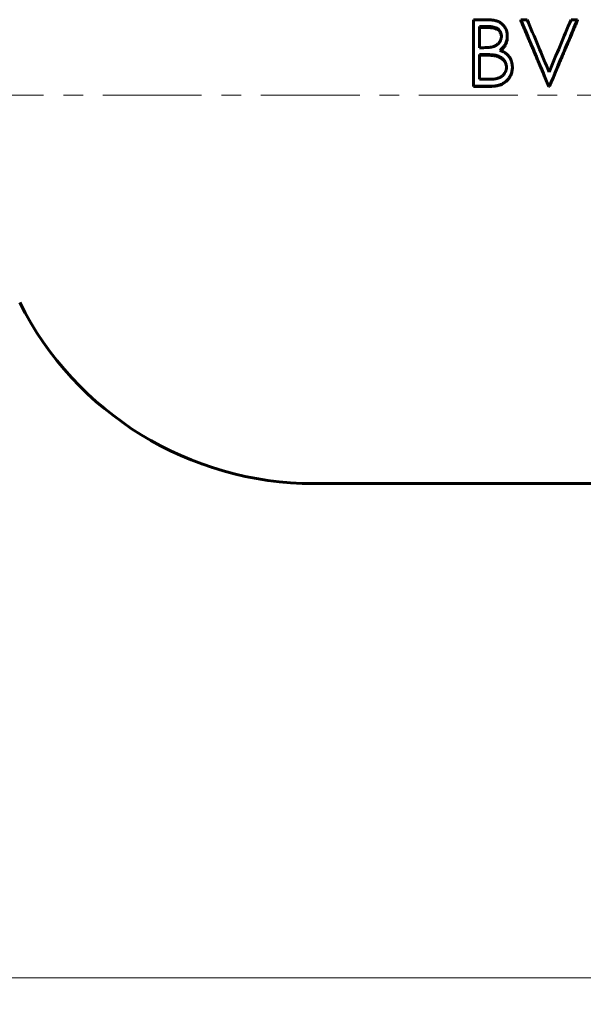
# Model space of a CAD drawing. Header units: millimetres. Extents: x 0 to 594, y 0 to 420.
# Tile 3 of 19: x 121 to 163, y 177 to 252. Entities that reach past the tile are written whole.
import ezdxf

# ---------------------------------------------------------------- set-up
doc = ezdxf.new("R2010")
doc.units = ezdxf.units.MM
for name, pattern in [('K5LT_AXLED', [12, 7.5, -1.5, 1.5, -1.5]), ('K5LT_BASIC', [0]), ('K5LT_THIN', [0])]:
    doc.linetypes.add(name, pattern=pattern)
doc.layers.add('Системный слой', color=7, linetype='Continuous')
doc.layers.add('Системный слой (1)', color=7, linetype='Continuous', true_color=0x6c6c6c)
doc.styles.add('KDIMTEXTSTYLE', font='GOST_AU.SHX', dxfattribs={"width": 0.96, "oblique": 15, "height": 5})
doc.styles.add('KTEXTSTYLE', font='GOST_AU.SHX', dxfattribs={"width": 0.96, "height": 5})
doc.dimstyles.new('KDIMSTYLE (1.00)', dxfattribs={"dimtxt": 5, "dimasz": 1, "dimexe": 2, "dimexo": 0, "dimgap": 1, "dimtad": 1, "dimtxsty": 'KDIMTEXTSTYLE', "dimsah": 1, "dimcen": 0, "dimdle": 1, "dimadec": 0, "dimazin": 0, "dimtfac": 0.667, "dimtmove": 0, "dimatfit": 3, "dimfxl": 1, "dimtvp": 1, "dimtolj": 1, "dimtzin": 0, "dimarcsym": 0})

# ---------------------------------------------------------------- blocks, each defined once
blk = doc.blocks.new('D0')
at = {"layer": 'Системный слой (1)'}
for points in [[(61.398, 179.374), (61.898, 180.032), (56.898, 179.374), (61.898, 178.715)], [(301.898, 178.715), (306.898, 179.374), (301.898, 180.032), (302.398, 179.374)]]:
    blk.add_hatch(color=7, dxfattribs=at).paths.add_polyline_path(points)
at = {"layer": 'Системный слой (1)', "color": 7, "linetype": 'K5LT_THIN', "lineweight": 18}
for p, q in [((56.898, 217.409), (56.898, 177.374)), ((306.898, 217.409), (306.898, 177.374)), ((56.898, 179.374), (61.898, 180.032)), ((61.898, 180.032), (61.398, 179.374)), ((302.398, 179.374), (301.898, 180.032)), ((301.898, 180.032), (306.898, 179.374)), ((61.898, 178.715), (56.898, 179.374)), ((56.898, 179.374), (306.898, 179.374)), ((61.398, 179.374), (61.898, 178.715)), ((306.898, 179.374), (301.898, 178.715)), ((301.898, 178.715), (302.398, 179.374))]:
    blk.add_line(p, q, dxfattribs=at)
blk.add_wipeout([(173.514, 180.374), (173.514, 187.755), (189.612, 187.755), (189.612, 180.374)]).dxf.layer = 'Системный слой (1)'
at = {"layer": 'Системный слой (1)', "color": 7, "char_height": 5, "attachment_point": 1, "style": 'KTEXTSTYLE'}
for s, insert in [('\\H5.0;\\W1.000;\\Q15;\\Q15;\\W0.965;250', (173.514, 186.961)), ('\\H5.0;\\W1.000;\\Q15;\\Q15;\\W0.965;±', (182.642, 186.961)), ('\\H5.0;\\W1.000;\\Q15;\\Q15;\\W0.965;3', (185.552, 186.961))]:
    blk.add_mtext(s, dxfattribs=dict(at, insert=insert))
blk = doc.blocks.new('KDIMARROW_01')
at = {"layer": 'Системный слой'}
blk.add_hatch(color=0, dxfattribs=at).paths.add_polyline_path([(0, 0), (-5, 0.658), (-4.5, 0), (-5, -0.658)])
at = {"layer": 'Системный слой', "color": 0, "linetype": 'K5LT_THIN', "lineweight": 18}
for p, q in [((-4.5, 0), (-5, 0.658)), ((-5, 0.658), (0, 0)), ((0, 0), (-5, -0.658)), ((-5, -0.658), (-4.5, 0))]:
    blk.add_line(p, q, dxfattribs=at)
at = {"layer": 'Системный слой (1)', "color": 0, "linetype": 'K5LT_THIN', "lineweight": 18}
blk.add_line((427.716, 246.409), (426.716, 246.409), dxfattribs=at)
blk = doc.blocks.new('U18')
at = {"layer": 'Системный слой (1)', "color": 150, "linetype": 'K5LT_BASIC', "lineweight": 60, "true_color": 0x0080ff}
for p, q in [((156.727, 249.382), (156.721, 249.383)), ((156.815, 249.357), (156.727, 249.382)), ((156.85, 249.347), (156.815, 249.357)), ((156.865, 249.342), (156.85, 249.347)), ((156.872, 249.34), (156.865, 249.342)), ((156.875, 249.338), (156.872, 249.34)), ((156.877, 249.338), (156.875, 249.338)), ((156.878, 249.338), (156.877, 249.338)), ((156.878, 249.337), (156.878, 249.338)), ((156.879, 249.337), (156.878, 249.337)), ((156.878, 249.337), (156.878, 249.337)), ((156.933, 249.317), (156.879, 249.337)), ((156.982, 249.296), (156.933, 249.317)), ((157.006, 249.285), (156.982, 249.296)), ((157.018, 249.279), (157.006, 249.285)), ((157.024, 249.276), (157.018, 249.279)), ((157.027, 249.275), (157.024, 249.276)), ((157.028, 249.274), (157.027, 249.275)), ((157.029, 249.274), (157.028, 249.274)), ((157.03, 249.274), (157.029, 249.274)), ((157.029, 249.274), (157.029, 249.274)), ((157.145, 249.206), (157.03, 249.274)), ((157.223, 249.147), (157.145, 249.206)), ((157.26, 249.115), (157.223, 249.147)), ((157.277, 249.099), (157.26, 249.115)), ((157.286, 249.091), (157.277, 249.099)), ((157.29, 249.086), (157.286, 249.091)), ((157.292, 249.084), (157.29, 249.086)), ((157.293, 249.083), (157.292, 249.084)), ((157.294, 249.083), (157.293, 249.083)), ((157.294, 249.082), (157.294, 249.083)), ((157.297, 249.079), (157.294, 249.082)), ((157.294, 249.082), (157.294, 249.082)), ((157.402, 248.952), (157.297, 249.079)), ((157.443, 248.884), (157.402, 248.952)), ((157.461, 248.849), (157.443, 248.884)), ((157.47, 248.831), (157.461, 248.849)), ((157.474, 248.822), (157.47, 248.831)), ((157.476, 248.817), (157.474, 248.822)), ((157.477, 248.815), (157.476, 248.817)), ((157.477, 248.814), (157.477, 248.815)), ((157.478, 248.813), (157.477, 248.814)), ((157.482, 248.802), (157.478, 248.813)), ((157.478, 248.813), (157.478, 248.813)), ((157.478, 248.813), (157.478, 248.813)), ((157.495, 248.767), (157.482, 248.802)), ((157.501, 248.748), (157.495, 248.767)), ((157.504, 248.738), (157.501, 248.748)), ((157.505, 248.733), (157.504, 248.738)), ((157.506, 248.731), (157.505, 248.733)), ((157.506, 248.73), (157.506, 248.731)), ((157.507, 248.729), (157.506, 248.73)), ((157.511, 248.712), (157.507, 248.729)), ((157.507, 248.729), (157.507, 248.729)), ((157.507, 248.729), (157.507, 248.729)), ((157.521, 248.671), (157.511, 248.712)), ((157.525, 248.651), (157.521, 248.671)), ((157.527, 248.641), (157.525, 248.651)), ((157.528, 248.636), (157.527, 248.641)), ((157.528, 248.633), (157.528, 248.636)), ((157.528, 248.632), (157.528, 248.633)), ((157.528, 248.631), (157.528, 248.632)), ((157.529, 248.631), (157.528, 248.631)), ((157.533, 248.605), (157.529, 248.631)), ((157.529, 248.631), (157.529, 248.631)), ((157.535, 248.586), (157.533, 248.605)), ((157.536, 248.577), (157.535, 248.586)), ((157.536, 248.573), (157.536, 248.577)), ((157.536, 248.571), (157.536, 248.573)), ((157.536, 248.57), (157.536, 248.571)), ((157.536, 248.569), (157.536, 248.57)), ((157.539, 248.518), (157.536, 248.569)), ((157.536, 248.569), (157.536, 248.569)), ((157.536, 248.569), (157.536, 248.569)), ((157.536, 248.569), (157.536, 248.569))]:
    blk.add_line(p, q, dxfattribs=at)
blk = doc.blocks.new('U25')
at = {"layer": 'Системный слой (1)', "color": 150, "linetype": 'K5LT_BASIC', "lineweight": 60, "true_color": 0x0080ff}
for p, q in [((157.554, 250.456), (157.539, 250.404)), ((157.562, 250.482), (157.554, 250.456)), ((157.565, 250.496), (157.562, 250.482)), ((157.567, 250.502), (157.565, 250.496)), ((157.568, 250.507), (157.567, 250.506)), ((157.567, 250.506), (157.567, 250.502)), ((157.583, 250.58), (157.568, 250.509)), ((157.568, 250.509), (157.568, 250.509)), ((157.568, 250.509), (157.568, 250.508)), ((157.568, 250.508), (157.568, 250.507)), ((157.59, 250.622), (157.583, 250.58)), ((157.593, 250.643), (157.59, 250.622)), ((157.594, 250.653), (157.593, 250.643)), ((157.595, 250.658), (157.594, 250.653)), ((157.603, 250.82), (157.595, 250.663)), ((157.595, 250.663), (157.595, 250.663)), ((157.595, 250.663), (157.595, 250.663)), ((157.595, 250.663), (157.595, 250.663)), ((157.595, 250.663), (157.595, 250.662)), ((157.595, 250.662), (157.595, 250.661)), ((157.595, 250.661), (157.595, 250.658)), ((157.105, 249.819), (157.079, 249.801)), ((157.133, 249.839), (157.105, 249.819)), ((157.145, 249.848), (157.133, 249.839)), ((157.15, 249.852), (157.145, 249.848)), ((157.153, 249.854), (157.15, 249.852)), ((157.154, 249.855), (157.153, 249.854)), ((157.155, 249.855), (157.154, 249.855)), ((157.202, 249.893), (157.155, 249.856)), ((157.155, 249.856), (157.155, 249.856)), ((157.155, 249.856), (157.155, 249.856)), ((157.155, 249.856), (157.155, 249.855)), ((157.239, 249.926), (157.202, 249.893)), ((157.257, 249.943), (157.239, 249.926)), ((157.265, 249.952), (157.257, 249.943)), ((157.27, 249.956), (157.265, 249.952)), ((157.272, 249.958), (157.27, 249.956)), ((157.273, 249.959), (157.272, 249.958)), ((157.274, 249.96), (157.273, 249.96)), ((157.273, 249.96), (157.273, 249.96)), ((157.273, 249.96), (157.273, 249.959)), ((157.31, 250), (157.274, 249.96)), ((157.343, 250.04), (157.31, 250)), ((157.359, 250.06), (157.343, 250.04)), ((157.367, 250.071), (157.359, 250.06)), ((157.371, 250.076), (157.367, 250.071)), ((157.373, 250.079), (157.371, 250.076)), ((157.374, 250.08), (157.373, 250.079)), ((157.403, 250.123), (157.374, 250.082)), ((157.374, 250.082), (157.374, 250.081)), ((157.374, 250.081), (157.374, 250.081)), ((157.374, 250.081), (157.374, 250.08)), ((157.432, 250.169), (157.403, 250.123)), ((157.446, 250.192), (157.432, 250.169)), ((157.452, 250.204), (157.446, 250.192)), ((157.455, 250.209), (157.452, 250.204)), ((157.457, 250.212), (157.455, 250.209)), ((157.458, 250.214), (157.457, 250.212)), ((157.502, 250.306), (157.458, 250.215)), ((157.458, 250.215), (157.458, 250.215)), ((157.458, 250.215), (157.458, 250.214)), ((157.458, 250.214), (157.458, 250.214)), ((157.539, 250.404), (157.502, 250.306))]:
    blk.add_line(p, q, dxfattribs=at)
blk = doc.blocks.new('U26')
at = {"layer": 'Системный слой (1)', "color": 150, "linetype": 'K5LT_BASIC', "lineweight": 60, "true_color": 0x0080ff}
for p, q in [((156.105, 251.536), (156.097, 251.537)), ((156.206, 251.534), (156.105, 251.536)), ((156.246, 251.533), (156.206, 251.534)), ((156.264, 251.532), (156.246, 251.533)), ((156.272, 251.532), (156.264, 251.532)), ((156.276, 251.531), (156.272, 251.532)), ((156.278, 251.531), (156.276, 251.531)), ((156.279, 251.531), (156.278, 251.531)), ((156.353, 251.525), (156.279, 251.531)), ((156.279, 251.531), (156.279, 251.531)), ((156.279, 251.531), (156.279, 251.531)), ((156.279, 251.531), (156.279, 251.531)), ((156.406, 251.518), (156.353, 251.525)), ((156.433, 251.514), (156.406, 251.518)), ((156.447, 251.512), (156.433, 251.514)), ((156.454, 251.511), (156.447, 251.512)), ((156.457, 251.511), (156.454, 251.511)), ((156.459, 251.511), (156.457, 251.511)), ((156.46, 251.51), (156.459, 251.511)), ((156.461, 251.51), (156.46, 251.51)), ((156.46, 251.51), (156.46, 251.51)), ((156.476, 251.508), (156.461, 251.51)), ((156.659, 251.464), (156.476, 251.508)), ((156.738, 251.436), (156.659, 251.464)), ((156.774, 251.42), (156.738, 251.436)), ((156.791, 251.412), (156.774, 251.42)), ((156.799, 251.407), (156.791, 251.412)), ((156.803, 251.405), (156.799, 251.407)), ((156.805, 251.404), (156.803, 251.405)), ((156.806, 251.403), (156.805, 251.404)), ((156.807, 251.403), (156.806, 251.403)), ((156.849, 251.379), (156.807, 251.403)), ((156.807, 251.403), (156.807, 251.403)), ((156.807, 251.403), (156.807, 251.403)), ((156.974, 251.28), (156.849, 251.379)), ((157.025, 251.222), (156.974, 251.28)), ((157.047, 251.19), (157.025, 251.222)), ((157.058, 251.174), (157.047, 251.19)), ((157.063, 251.166), (157.058, 251.174)), ((157.066, 251.162), (157.063, 251.166)), ((157.067, 251.159), (157.066, 251.162)), ((157.068, 251.158), (157.067, 251.159)), ((157.068, 251.157), (157.068, 251.158)), ((157.068, 251.158), (157.068, 251.158)), ((157.068, 251.158), (157.068, 251.158)), ((157.079, 251.139), (157.068, 251.157)), ((157.11, 251.069), (157.079, 251.139)), ((157.123, 251.031), (157.11, 251.069)), ((157.129, 251.011), (157.123, 251.031)), ((157.132, 251), (157.129, 251.011)), ((157.133, 250.995), (157.132, 251)), ((157.134, 250.993), (157.133, 250.995)), ((157.134, 250.991), (157.134, 250.993)), ((157.134, 250.99), (157.134, 250.991)), ((157.134, 250.991), (157.134, 250.991)), ((157.144, 250.946), (157.134, 250.99)), ((157.134, 250.99), (157.134, 250.99)), ((157.147, 250.924), (157.144, 250.946)), ((157.149, 250.912), (157.147, 250.924)), ((157.149, 250.907), (157.149, 250.912)), ((157.15, 250.904), (157.149, 250.907)), ((157.15, 250.903), (157.15, 250.904)), ((157.15, 250.902), (157.15, 250.903)), ((157.15, 250.901), (157.15, 250.902)), ((157.15, 250.902), (157.15, 250.902)), ((157.153, 250.851), (157.15, 250.901)), ((157.15, 250.901), (157.15, 250.901))]:
    blk.add_line(p, q, dxfattribs=at)

msp = doc.modelspace()

# ---------------------------------------------------------------- linework, layer by layer
at = {"layer": 'Системный слой (1)', "color": 150, "linetype": 'K5LT_BASIC', "lineweight": 60, "true_color": 0x0080ff}
for p, q in [((155.039, 252.136), (156.015, 252.136)), ((155.039, 247.087), (155.039, 252.136)), ((158.629, 252.136), (159.11, 252.136)), ((158.629, 252.136), (158.629, 252.041)), ((162.443, 252.136), (162.924, 252.136)), ((162.924, 252.136), (162.924, 252.041)), ((156.097, 251.624), (155.488, 251.624)), ((155.488, 250.012), (155.488, 251.624)), ((156.097, 251.537), (155.488, 251.537)), ((156.097, 251.537), (156.097, 251.624)), ((157.603, 250.895), (157.603, 250.82)), ((155.488, 250.012), (155.789, 250.012)), ((155.785, 249.493), (155.488, 249.493)), ((155.488, 247.608), (155.488, 249.493)), ((155.785, 249.442), (155.488, 249.442)), ((156.721, 249.383), (156.721, 249.434)), ((157.988, 248.528), (157.988, 248.493)), ((155.488, 247.608), (156.127, 247.608)), ((155.039, 247.087), (155.039, 247.076)), ((156.391, 247.087), (155.039, 247.087)), ((156.391, 247.076), (155.039, 247.076)), ((156.391, 247.087), (156.391, 247.076)), ((160.744, 247.087), (160.744, 247.076)), ((160.808, 247.087), (160.744, 247.087)), ((160.808, 247.076), (160.744, 247.076)), ((160.808, 247.087), (160.808, 247.076)), ((220.888, 216.909), (142.909, 216.909))]:
    msp.add_line(p, q, dxfattribs=at)
at = {"layer": 'Системный слой (1)', "color": 30, "linetype": 'K5LT_AXLED', "lineweight": 18, "true_color": 0xff8000}
msp.add_line((54.898, 246.409), (308.898, 246.409), dxfattribs=at)
at = {"layer": 'Системный слой (1)', "color": 150, "linetype": 'K5LT_BASIC', "lineweight": 60, "true_color": 0x0080ff}
msp.add_arc((142.909, 241.909), 25, 206.74368, 270, dxfattribs=at)
for points, knots in [([(156.015, 252.136), (156.074, 252.136), (156.12, 252.135), (156.154, 252.134), (156.155, 252.134), (156.19, 252.133), (156.224, 252.132), (156.275, 252.128), (156.288, 252.128), (156.351, 252.123), (156.445, 252.114), (156.534, 252.101), (156.579, 252.093), (156.581, 252.093), (156.639, 252.082), (156.732, 252.062), (156.812, 252.037), (156.851, 252.022), (156.855, 252.021), (156.906, 252.001), (156.971, 251.971), (157.033, 251.936), (157.073, 251.911), (157.094, 251.897), (157.151, 251.857), (157.188, 251.828), (157.257, 251.763), (157.291, 251.727), (157.384, 251.615), (157.436, 251.536), (157.52, 251.365), (157.551, 251.275), (157.583, 251.136), (157.591, 251.091), (157.595, 251.044), (157.596, 251.04), (157.599, 251.007), (157.601, 250.959), (157.603, 250.895)], [0, 0, 0, 0, 0.0585938, 0.0585938, 0.0625, 0.0625, 0.109375, 0.109375, 0.125, 0.125, 0.1875, 0.2460938, 0.2460938, 0.25, 0.25, 0.3125, 0.3671875, 0.3671875, 0.375, 0.375, 0.4375, 0.46875, 0.46875, 0.5, 0.5, 0.5625, 0.5625, 0.625, 0.625, 0.75, 0.75, 0.875, 0.875, 0.9335938, 0.9335938, 0.9375, 0.9375, 0.9999973, 0.9999973, 0.9999973, 0.9999973]), ([(157.155, 250.886), (157.154, 250.906), (157.153, 250.924), (157.152, 250.947), (157.151, 250.959), (157.151, 250.969), (157.15, 250.975), (157.15, 250.975), (157.148, 251), (157.144, 251.023), (157.138, 251.053), (157.136, 251.06), (157.126, 251.1), (157.11, 251.153), (157.089, 251.2), (157.075, 251.226), (157.072, 251.231), (157.038, 251.29), (157.001, 251.338), (156.935, 251.4), (156.892, 251.436), (156.842, 251.468), (156.814, 251.484), (156.81, 251.486), (156.762, 251.512), (156.665, 251.553), (156.547, 251.581), (156.478, 251.594), (156.468, 251.595), (156.429, 251.602), (156.372, 251.61), (156.316, 251.615), (156.287, 251.617), (156.282, 251.618), (156.238, 251.621), (156.177, 251.622), (156.097, 251.624)], [0, 0, 0, 0, 0.03125, 0.03125, 0.046875, 0.058594, 0.058594, 0.0625, 0.0625, 0.109375, 0.109375, 0.125, 0.125, 0.1875, 0.234375, 0.234375, 0.25, 0.25, 0.375, 0.375, 0.4375, 0.492188, 0.492188, 0.5, 0.5, 0.625, 0.734375, 0.734375, 0.75, 0.75, 0.8125, 0.867188, 0.867188, 0.875, 0.875, 1, 1, 1, 1]), ([(155.789, 250.012), (155.897, 250.013), (155.972, 250.015), (156.015, 250.016), (156.016, 250.016), (156.046, 250.018), (156.079, 250.02), (156.121, 250.023), (156.126, 250.023), (156.179, 250.027), (156.215, 250.031), (156.243, 250.033), (156.244, 250.034), (156.283, 250.038), (156.32, 250.043), (156.378, 250.053), (156.4, 250.057), (156.449, 250.067), (156.476, 250.073), (156.508, 250.082), (156.517, 250.084), (156.544, 250.092), (156.562, 250.098), (156.615, 250.117), (156.652, 250.132), (156.756, 250.184), (156.819, 250.226), (156.905, 250.303), (156.932, 250.33), (156.969, 250.373), (156.981, 250.388), (157.004, 250.419), (157.016, 250.435), (157.046, 250.482), (157.074, 250.531), (157.096, 250.585), (157.11, 250.621), (157.116, 250.639), (157.134, 250.696), (157.142, 250.731), (157.147, 250.767), (157.147, 250.769), (157.15, 250.796), (157.153, 250.834), (157.155, 250.886)], [0, 0, 0, 0, 0.1210938, 0.1210938, 0.125, 0.125, 0.1796875, 0.1796875, 0.1875, 0.1875, 0.2460938, 0.2460938, 0.25, 0.25, 0.3125, 0.3125, 0.34375, 0.34375, 0.390625, 0.390625, 0.40625, 0.40625, 0.4375, 0.4375, 0.5, 0.5, 0.625, 0.625, 0.6875, 0.6875, 0.71875, 0.71875, 0.75, 0.75, 0.8125, 0.84375, 0.84375, 0.875, 0.875, 0.9335938, 0.9335938, 0.9375, 0.9375, 0.9999967, 0.9999967, 0.9999967, 0.9999967]), ([(157.603, 250.895), (157.602, 250.859), (157.601, 250.828), (157.599, 250.789), (157.598, 250.767), (157.596, 250.749), (157.595, 250.74), (157.595, 250.739), (157.59, 250.685), (157.581, 250.633), (157.543, 250.47), (157.506, 250.371), (157.434, 250.234), (157.407, 250.189), (157.358, 250.121), (157.342, 250.099), (157.308, 250.058), (157.291, 250.039), (157.239, 249.984), (157.201, 249.95), (157.158, 249.916), (157.156, 249.915), (157.127, 249.892), (157.084, 249.862), (157.025, 249.823)], [0, 0, 0, 0, 0.0625, 0.0625, 0.09375, 0.1171875, 0.1171875, 0.125, 0.125, 0.25, 0.25, 0.5, 0.5, 0.625, 0.625, 0.6875, 0.6875, 0.75, 0.75, 0.8710938, 0.8710938, 0.875, 0.875, 0.9999999, 0.9999999, 0.9999999, 0.9999999]), ([(157.025, 249.823), (157.07, 249.805), (157.145, 249.775), (157.199, 249.752), (157.222, 249.741), (157.222, 249.741), (157.284, 249.712), (157.34, 249.682), (157.399, 249.646), (157.406, 249.642), (157.476, 249.597), (157.561, 249.531), (157.637, 249.454), (157.685, 249.401), (157.708, 249.372), (157.771, 249.288), (157.81, 249.224), (157.859, 249.127), (157.874, 249.094), (157.901, 249.027), (157.913, 248.994), (157.946, 248.887), (157.963, 248.815), (157.977, 248.713), (157.981, 248.68), (157.983, 248.642), (157.983, 248.639), (157.985, 248.613), (157.987, 248.577), (157.988, 248.528)], [0.0000001, 0.0000001, 0.0000001, 0.0000001, 0.0625, 0.1210938, 0.1210938, 0.125, 0.125, 0.234375, 0.234375, 0.25, 0.25, 0.375, 0.4375, 0.4375, 0.5, 0.5, 0.625, 0.625, 0.6875, 0.6875, 0.75, 0.75, 0.875, 0.875, 0.9335938, 0.9335938, 0.9375, 0.9375, 0.9999963, 0.9999963, 0.9999963, 0.9999963]), ([(156.721, 249.434), (156.68, 249.442), (156.645, 249.448), (156.613, 249.453), (156.61, 249.454), (156.573, 249.459), (156.537, 249.463), (156.494, 249.467), (156.491, 249.468), (156.424, 249.474), (156.347, 249.479), (156.257, 249.484), (156.255, 249.484), (156.204, 249.487), (156.116, 249.489), (155.989, 249.492), (155.986, 249.492), (155.937, 249.493), (155.871, 249.493), (155.785, 249.493)], [0, 0, 0, 0, 0.109375, 0.109375, 0.125, 0.125, 0.242188, 0.242188, 0.25, 0.25, 0.496094, 0.496094, 0.5, 0.5, 0.78125, 0.78125, 0.789062, 0.789062, 1, 1, 1, 1]), ([(156.721, 249.383), (156.674, 249.393), (156.636, 249.399), (156.605, 249.404), (156.57, 249.408), (156.532, 249.413), (156.489, 249.417), (156.422, 249.423), (156.344, 249.428), (156.255, 249.433), (156.209, 249.435), (156.135, 249.437), (156.032, 249.439), (155.96, 249.441), (155.878, 249.442), (155.785, 249.442)], [0, 0, 0, 0, 0.125, 0.125, 0.125, 0.25, 0.25, 0.25, 0.5, 0.5, 0.5, 0.75, 0.75, 0.75, 1, 1, 1, 1]), ([(157.539, 248.528), (157.539, 248.565), (157.537, 248.594), (157.535, 248.62), (157.535, 248.625), (157.532, 248.651), (157.528, 248.671), (157.519, 248.721), (157.511, 248.753), (157.497, 248.8), (157.491, 248.819), (157.482, 248.842), (157.48, 248.847), (157.441, 248.941), (157.39, 249.022), (157.314, 249.107), (157.304, 249.118), (157.257, 249.166), (157.196, 249.219), (157.127, 249.265), (157.08, 249.295), (157.054, 249.309), (156.984, 249.346), (156.936, 249.366), (156.885, 249.385), (156.881, 249.386), (156.844, 249.399), (156.792, 249.414), (156.721, 249.434)], [0, 0, 0, 0, 0.0625, 0.0625, 0.078125, 0.078125, 0.125, 0.125, 0.1875, 0.1875, 0.234375, 0.234375, 0.25, 0.25, 0.46875, 0.46875, 0.5, 0.5, 0.625, 0.6875, 0.6875, 0.75, 0.75, 0.8671875, 0.8671875, 0.875, 0.875, 0.9999991, 0.9999991, 0.9999991, 0.9999991]), ([(156.127, 247.608), (156.233, 247.609), (156.31, 247.611), (156.361, 247.613), (156.361, 247.613), (156.437, 247.616), (156.51, 247.622), (156.59, 247.631), (156.594, 247.632), (156.641, 247.637), (156.676, 247.642), (156.709, 247.648), (156.712, 247.648), (156.736, 247.652), (156.755, 247.656), (156.794, 247.664), (156.813, 247.669), (156.872, 247.684), (156.93, 247.702), (156.984, 247.724), (157.019, 247.74), (157.036, 247.748), (157.125, 247.796), (157.19, 247.841), (157.306, 247.947), (157.357, 248.007), (157.441, 248.136), (157.472, 248.199), (157.498, 248.273), (157.501, 248.282), (157.516, 248.329), (157.524, 248.366), (157.53, 248.404), (157.53, 248.407), (157.534, 248.435), (157.537, 248.475), (157.539, 248.528)], [0, 0, 0, 0, 0.1210938, 0.1210938, 0.125, 0.125, 0.2421875, 0.2421875, 0.25, 0.25, 0.3046875, 0.3046875, 0.3125, 0.3125, 0.34375, 0.34375, 0.375, 0.375, 0.4375, 0.46875, 0.46875, 0.5, 0.5, 0.625, 0.625, 0.75, 0.75, 0.859375, 0.859375, 0.875, 0.875, 0.9335938, 0.9335938, 0.9375, 0.9375, 0.9999967, 0.9999967, 0.9999967, 0.9999967]), ([(157.988, 248.528), (157.987, 248.495), (157.986, 248.465), (157.984, 248.427), (157.983, 248.407), (157.982, 248.39), (157.981, 248.381), (157.981, 248.38), (157.976, 248.327), (157.969, 248.277), (157.938, 248.125), (157.907, 248.03), (157.844, 247.893), (157.809, 247.826), (157.768, 247.762), (157.74, 247.721), (157.725, 247.701), (157.677, 247.638), (157.619, 247.569), (157.558, 247.508), (157.522, 247.475), (157.514, 247.468), (157.426, 247.391), (157.344, 247.334), (157.214, 247.263), (157.168, 247.241), (157.087, 247.206), (157.053, 247.193), (157.006, 247.177), (156.993, 247.173), (156.905, 247.146), (156.821, 247.126), (156.716, 247.11), (156.703, 247.108), (156.642, 247.099), (156.595, 247.094), (156.547, 247.091), (156.543, 247.091), (156.508, 247.089), (156.458, 247.088), (156.391, 247.087)], [0, 0, 0, 0, 0.03125, 0.03125, 0.046875, 0.058594, 0.058594, 0.0625, 0.0625, 0.125, 0.125, 0.25, 0.25, 0.3125, 0.34375, 0.34375, 0.375, 0.375, 0.4375, 0.484375, 0.484375, 0.5, 0.5, 0.625, 0.625, 0.6875, 0.6875, 0.734375, 0.734375, 0.75, 0.75, 0.859375, 0.859375, 0.875, 0.875, 0.933594, 0.933594, 0.9375, 0.9375, 1, 1, 1, 1]), ([(157.988, 248.493), (157.986, 248.427), (157.984, 248.377), (157.981, 248.344), (157.976, 248.295), (157.969, 248.246), (157.959, 248.196), (157.938, 248.097), (157.907, 248.002), (157.865, 247.913), (157.824, 247.823), (157.772, 247.738), (157.709, 247.659), (157.645, 247.576), (157.577, 247.504), (157.504, 247.442), (157.415, 247.366), (157.32, 247.303), (157.22, 247.252), (157.143, 247.214), (157.064, 247.182), (156.982, 247.157), (156.894, 247.13), (156.797, 247.109), (156.69, 247.094), (156.639, 247.087), (156.589, 247.082), (156.541, 247.08), (156.508, 247.078), (156.458, 247.077), (156.391, 247.076)], [0, 0, 0, 0, 0.0625, 0.0625, 0.0625, 0.125, 0.125, 0.125, 0.25, 0.25, 0.25, 0.375, 0.375, 0.375, 0.5, 0.5, 0.5, 0.642857, 0.642857, 0.642857, 0.75, 0.75, 0.75, 0.875, 0.875, 0.875, 0.9375, 0.9375, 0.9375, 1, 1, 1, 1])]:
    msp.add_open_spline(points, degree=3, knots=knots, dxfattribs=at)
for points, degree in [([(160.744, 247.087), (160.039, 248.781), (159.334, 250.472), (158.629, 252.136)], 3), ([(160.744, 247.076), (160.216, 248.325), (159.687, 249.573), (159.158, 250.814), (158.629, 252.041)], 4), ([(159.11, 252.136), (159.665, 250.825), (160.221, 249.497), (160.776, 248.164)], 3), ([(160.776, 248.164), (161.332, 249.497), (161.888, 250.825), (162.443, 252.136)], 3), ([(162.924, 252.136), (162.219, 250.472), (161.514, 248.781), (160.808, 247.087)], 3), ([(162.924, 252.041), (162.395, 250.814), (161.866, 249.573), (161.337, 248.325), (160.808, 247.076)], 4)]:
    msp.add_open_spline(points, degree=degree, dxfattribs=at)

# ---------------------------------------------------------------- block references
at = {"layer": 'Системный слой (1)'}
for name in ['U26', 'U25', 'U18']:
    msp.add_blockref(name, (0, 0), dxfattribs=at)

# ---------------------------------------------------------------- next in the draw order: dimensions: what is measured, and where the dimension line sits
at = {"layer": 'Системный слой (1)', "color": 7}
dim = msp.add_linear_dim(base=(56.898, 179.374), p1=(306.898, 217.409), p2=(56.898, 217.409), dimstyle='KDIMSTYLE (1.00)', override={"dimexo": 0, "dimpost": '\\H5.0;\\W0.965;\\Q15;<>', "dimblk1": 'KDIMARROW_01', "dimblk2": 'KDIMARROW_01', "dimse1": 0, "dimse2": 0, "dimclrt": 7, "dimtol": 1, "dimtp": 3, "dimtm": 3, "dimtdec": 5, "dimtolj": 1}, dxfattribs=at)
dim.commit()
dim.dimension.update_dxf_attribs({"geometry": 'D0', "text_midpoint": (181.898, 179.374), "dimtype": 160})

doc.saveas('drawing.dxf')
